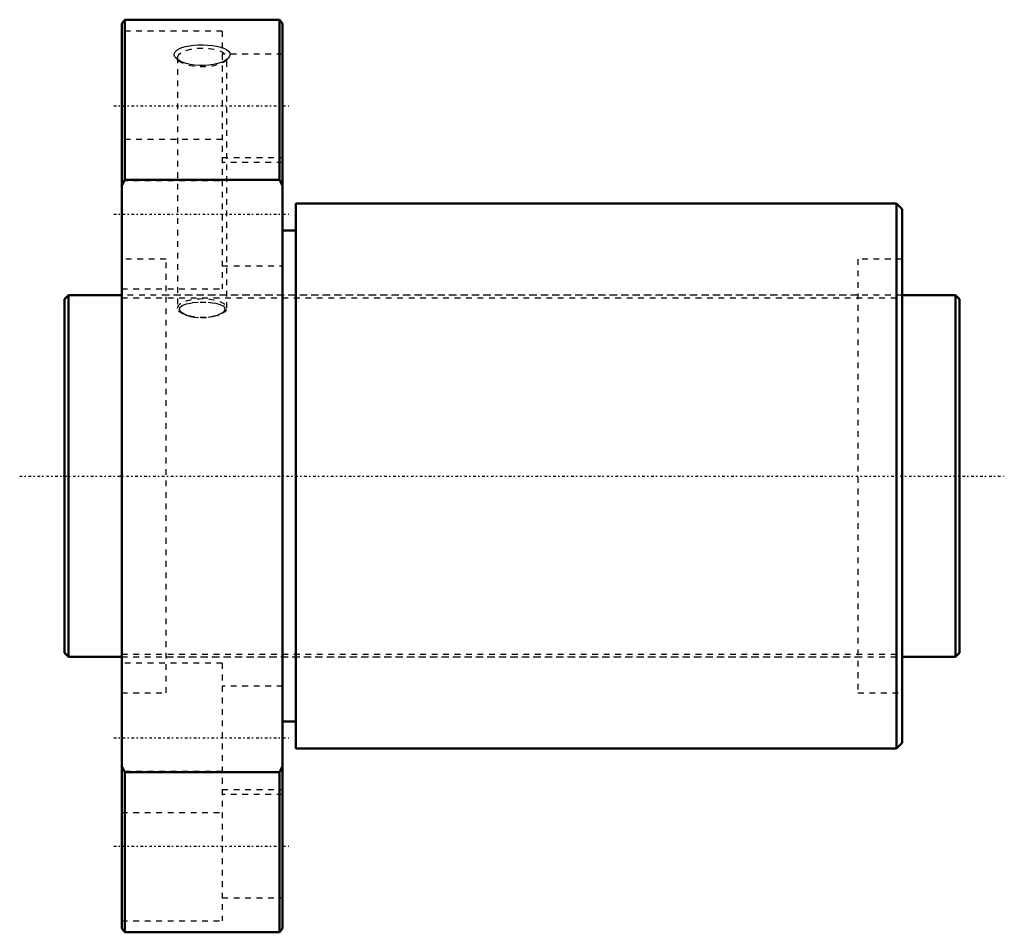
# Model space of a CAD drawing. Header units: millimetres. Extents: x -8 to 164, y -80 to 80.
import ezdxf

# ---------------------------------------------------------------- set-up
doc = ezdxf.new("R2010")
doc.units = ezdxf.units.MM
doc.linetypes.add('Center', pattern=[1.5, 0.45, -0.5, 0.05, -0.5])
doc.linetypes.add('Dashed', pattern=[2, 1, -1])
for name, color, linetype, lineweight in [('2d ConnectionPoints', 7, 'Continuous', 50), ('AM_0', 7, 'Continuous', 50), ('AM_5', 3, 'Continuous', 25), ('AM_7', 7, 'Center', 25), ('AM_9', 6, 'Dashed', 25)]:
    doc.layers.add(name, color=color, linetype=linetype, lineweight=lineweight)

# ---------------------------------------------------------------- blocks, each defined once
blk = doc.blocks.new('1_DK_6320_3RR0Nut_0_in_DK6320_3RRG1_156LC0_000_0')
at = {"layer": 'AM_0'}
for p, q in [((10.5, 79.5), (10, 78.85)), ((37.5, 79.5), (10.5, 79.5)), ((10.5, 79.5), (10.5, 51.58)), ((38, 78.85), (37.5, 79.5)), ((37.5, 51.58), (37.5, 79.5)), ((10, -78.85), (10, 78.85)), ((38, -78.85), (38, 78.85)), ((10.5, 51.58), (10, 50.57)), ((37.5, 51.58), (10.5, 51.58)), ((38, 50.57), (37.5, 51.58)), ((145, 47.5), (40.3, 47.5)), ((40.3, 47.5), (40.3, -47.5)), ((146, 46.5), (145, 47.5)), ((145, 47.5), (145, -47.5)), ((146, 46.5), (146, -46.5)), ((40.3, 42.75), (38, 42.75)), ((38, -42.75), (40.3, -42.75)), ((40.3, -47.5), (145, -47.5)), ((145, -47.5), (146, -46.5)), ((10, -50.57), (10.5, -51.58)), ((37.5, -51.58), (38, -50.57)), ((10.5, -51.58), (10.5, -79.5)), ((37.5, -51.58), (10.5, -51.58)), ((37.5, -79.5), (37.5, -51.58)), ((10, -78.85), (10.5, -79.5)), ((37.5, -79.5), (38, -78.85)), ((10.5, -79.5), (37.5, -79.5))]:
    blk.add_line(p, q, dxfattribs=at)
at = {"layer": 'AM_7'}
for p, q in [((8.6, 64.5), (39.4, 64.5)), ((8.6, 45.61), (39.4, 45.61)), ((8.6, -45.61), (39.4, -45.61)), ((8.6, -64.5), (39.4, -64.5))]:
    blk.add_line(p, q, dxfattribs=at)
at = {"layer": 'AM_9'}
for p, q in [((27.5, 77.5), (10, 77.5)), ((27.5, 77.5), (27.5, 32.61)), ((19.91, 72.43), (19.6, 72.66)), ((19.61, 72.65), (20.1, 72.23)), ((19.72, 72.91), (19.72, 29.26)), ((20.25, 72.24), (19.91, 72.43)), ((38, 73.5), (27.5, 73.5)), ((27.9, 72.23), (28.4, 72.65)), ((28.28, 29.26), (28.28, 72.91)), ((27.5, 58.61), (10, 58.61)), ((27.5, 55.5), (38, 55.5)), ((38, 54.61), (27.5, 54.61)), ((10, 51.5), (27.5, 51.5)), ((17.7, 37.8), (10, 37.8)), ((17.7, -37.8), (17.7, 37.8)), ((146, 37.8), (138.3, 37.8)), ((138.3, 37.8), (138.3, -37.8)), ((27.5, 36.61), (38, 36.61)), ((10, 32.61), (27.5, 32.61)), ((138.3, 31.5), (17.7, 31.5)), ((21.37, 27.95), (21, 28.11)), ((21.02, 28.09), (21.39, 27.95)), ((26.61, 27.95), (26.98, 28.09)), ((17.7, -31.5), (138.3, -31.5)), ((27.5, -32.61), (10, -32.61)), ((27.5, -32.61), (27.5, -77.5)), ((38, -36.61), (27.5, -36.61)), ((10, -37.8), (17.7, -37.8)), ((138.3, -37.8), (146, -37.8)), ((27.5, -51.5), (10, -51.5)), ((27.5, -54.61), (38, -54.61)), ((38, -55.5), (27.5, -55.5)), ((10, -58.61), (27.5, -58.61)), ((27.5, -73.5), (38, -73.5)), ((10, -77.5), (27.5, -77.5))]:
    blk.add_line(p, q, dxfattribs=at)
for points in [[(19.6, 72.66), (19.5, 72.74), (19.26, 73.04), (19.14, 73.35), (19.17, 73.64), (19.32, 73.93), (19.59, 74.19), (19.98, 74.43), (20.48, 74.64), (21.08, 74.81), (21.77, 74.95), (22.51, 75.05), (23.32, 75.11), (24.15, 75.13), (24.98, 75.09), (25.79, 75.02), (26.54, 74.89), (27.23, 74.73), (27.8, 74.52), (28.27, 74.29), (28.6, 74.02), (28.8, 73.73), (28.86, 73.44), (28.79, 73.14), (28.6, 72.84), (28.4, 72.66)], [(28.01, 72.38), (27.84, 72.29), (27.31, 72.05), (26.67, 71.85), (25.97, 71.69), (25.19, 71.57), (24.38, 71.52), (23.54, 71.52), (22.72, 71.58), (21.92, 71.71), (21.19, 71.89), (20.25, 72.24)], [(28.4, 72.66), (28.28, 72.56), (28.01, 72.38)], [(21, 28.11), (20.4, 28.48), (20.04, 28.96), (20.1, 29.38), (20.53, 29.73), (21.27, 30.01), (22.33, 30.2), (23.65, 30.29), (25.07, 30.26), (25.76, 30.19), (26.39, 30.09), (26.93, 29.95), (27.38, 29.78), (27.7, 29.59), (27.9, 29.38), (27.96, 28.94), (27.64, 28.51), (26.99, 28.11), (26.63, 27.95)], [(26.63, 27.95), (26.03, 27.77), (24.78, 27.56), (23.36, 27.55), (22.66, 27.63), (21.99, 27.76), (21.37, 27.95)]]:
    blk.add_lwpolyline(points, dxfattribs=at)
for centre in [(24, 72.91), (24, 29.26)]:
    blk.add_ellipse(centre, major_axis=(-4.28, 0), ratio=0.382683, dxfattribs=at)
blk = doc.blocks.new('2_DK_6320_3RR015600_Shaft_0_in_DK6320_3RRG1_156LC0_000_0')
at = {"layer": 'AM_0'}
for p, q in [((0.7, 31.5), (0, 30.8)), ((10, 31.5), (0.7, 31.5)), ((0.7, 31.5), (0.7, -31.5)), ((155.3, 31.5), (146, 31.5)), ((156, 30.8), (155.3, 31.5)), ((155.3, 31.5), (155.3, -31.5)), ((0, 30.8), (0, -30.8)), ((156, 30.8), (156, -30.8)), ((0, -30.8), (0.7, -31.5)), ((155.3, -31.5), (156, -30.8)), ((0.7, -31.5), (10, -31.5)), ((146, -31.5), (155.3, -31.5))]:
    blk.add_line(p, q, dxfattribs=at)
at = {"layer": 'AM_5', "linetype": 'Dashed'}
for p, q in [((10, 31.04), (146, 31.04)), ((10, -31.04), (146, -31.04))]:
    blk.add_line(p, q, dxfattribs=at)
at = {"layer": 'AM_7'}
blk.add_line((-7.8, 0), (163.8, 0), dxfattribs=at)
at = {"layer": 'AM_9'}
for p, q in [((146, 31.5), (10, 31.5)), ((10, -31.5), (146, -31.5))]:
    blk.add_line(p, q, dxfattribs=at)

msp = doc.modelspace()

# ---------------------------------------------------------------- linework, layer by layer
at = {"layer": '2d ConnectionPoints'}
for p in [(0, 0), (10, 0)]:
    msp.add_point(p, dxfattribs=at)

# ---------------------------------------------------------------- block references
for name in ['1_DK_6320_3RR0Nut_0_in_DK6320_3RRG1_156LC0_000_0', '2_DK_6320_3RR015600_Shaft_0_in_DK6320_3RRG1_156LC0_000_0']:
    msp.add_blockref(name, (0, 0))

doc.saveas('drawing.dxf')
